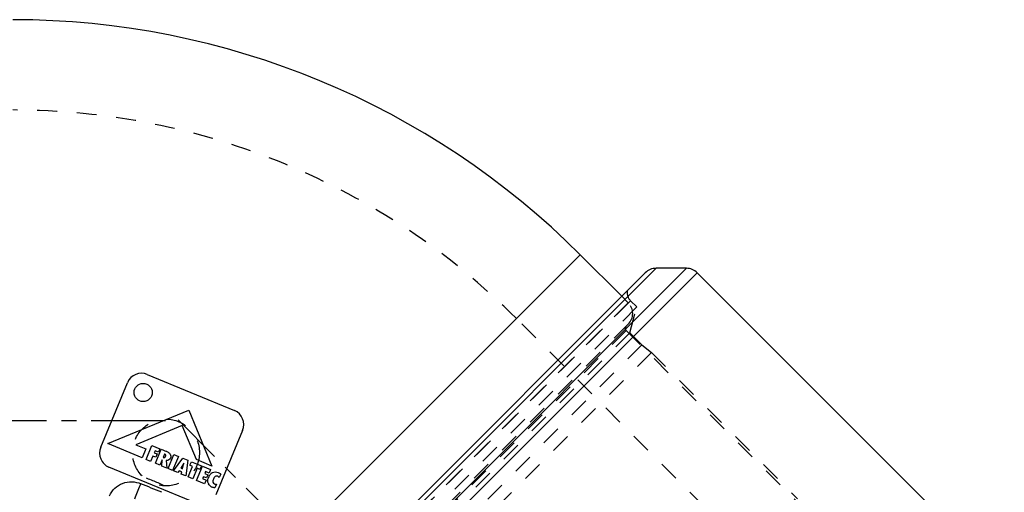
# Model space of a CAD drawing. Header units: millimetres. Extents: x 141 to 810, y 256 to 728.
# Tile 4 of 4: x 441 to 765, y 550 to 705. Entities that reach past the tile are written whole.
import ezdxf

# ---------------------------------------------------------------- set-up
doc = ezdxf.new("R2010")
doc.units = ezdxf.units.MM
doc.header["$LTSCALE"] = 65.185185
doc.linetypes.add('CENTER', pattern=[0.6, 0.375, -0.075, 0.075, -0.075])
doc.linetypes.add('HIDDEN', pattern=[0.2, 0.1, -0.1])
for name, color, linetype in [('KOERPER', 7, 'CONTINUOUS'), ('KONST.EL_MIT_GEO', 7, 'CONTINUOUS'), ('L1', 7, 'CONTINUOUS')]:
    doc.layers.add(name, color=color, linetype=linetype)

msp = doc.modelspace()

# ---------------------------------------------------------------- linework, layer by layer
at = {"layer": 'KOERPER', "color": 7, "linetype": 'Continuous'}
for p in [(439.05, 441.01), (639.39, 614.02)]:
    msp.add_line(p, (625.73, 627.69), dxfattribs=at)
at = {"layer": 'KOERPER', "color": 8, "linetype": 'HIDDEN'}
for p, q in [((641.51, 611.9), (639.39, 614.02)), ((684.86, 526.56), (604.73, 606.69))]:
    msp.add_line(p, q, dxfattribs=at)
msp.add_circle((489.42, 562.61), 11, dxfattribs=at)
at = {"layer": 'KOERPER', "color": 7, "linetype": 'Continuous'}
msp.add_arc((439.05, 441.01), 264, 45, 90, dxfattribs=at)
at = {"layer": 'KOERPER', "color": 8, "linetype": 'HIDDEN'}
for radius, start, end in [(234.3, 45, 90), (121.38, 65.6761, 69.3239)]:
    msp.add_arc((439.05, 441.01), radius, start, end, dxfattribs=at)
at = {"layer": 'KONST.EL_MIT_GEO', "color": 7, "linetype": 'Continuous'}
for p, q in [((639.39, 614.02), (625.73, 627.69)), ((443.52, 416.08), (650.66, 623.22)), ((660.66, 623.22), (443.52, 406.08)), ((660.66, 623.22), (650.66, 623.22)), ((444.99, 419.62), (647.12, 621.75)), ((664.19, 621.75), (444.99, 402.55)), ((664.19, 621.75), (765.26, 520.69)), ((483.28, 588.3), (511.92, 576.43)), ((467.95, 564.34), (476.75, 585.59)), ((470.26, 565.55), (496.91, 576.59)), ((496.91, 576.59), (504.55, 558.16)), ((494.8, 571.48), (479.48, 565.14)), ((499.44, 560.27), (494.8, 571.48)), ((514.63, 569.9), (505.83, 548.65)), ((481.57, 560.87), (470.26, 565.55)), ((479.48, 565.14), (482.77, 563.78)), ((482.77, 563.78), (481.57, 560.87)), ((482.87, 560.33), (484.79, 564.97)), ((484.79, 564.97), (487.45, 563.86)), ((487.45, 563.86), (486.99, 562.74)), ((485.09, 561.46), (484.37, 559.71)), ((486.11, 561.03), (485.09, 561.46)), ((485.82, 563.22), (485.54, 562.55)), ((485.54, 562.55), (486.57, 562.13)), ((486.99, 562.74), (485.82, 563.22)), ((485.93, 559.06), (487.85, 563.7)), ((486.57, 562.13), (486.11, 561.03)), ((487.85, 563.7), (489.58, 562.98)), ((488.96, 562.11), (488.5, 561.01)), ((489.01, 562.09), (488.96, 562.11)), ((489.35, 561.78), (489.35, 561.78)), ((490.09, 557.34), (492.01, 561.98)), ((493.51, 561.35), (491.59, 556.71)), ((491.87, 556.6), (494.97, 560.75)), ((492.01, 561.98), (493.51, 561.35)), ((494.97, 560.75), (496.66, 560.05)), ((499.3, 545.95), (470.66, 557.81)), ((484.37, 559.71), (482.87, 560.33)), ((487.43, 558.44), (485.93, 559.06)), ((488.18, 560.23), (487.43, 558.44)), ((488.11, 558.16), (488.18, 560.23)), ((489.7, 557.5), (488.11, 558.16)), ((489.49, 559.99), (489.7, 557.5)), ((491.59, 556.71), (490.09, 557.34)), ((495.27, 559.1), (494.27, 557.5)), ((494.27, 557.5), (494.86, 557.26)), ((494.86, 557.26), (495.27, 559.1)), ((496.66, 560.05), (495.91, 554.92)), ((496.75, 554.58), (498.19, 558.04)), ((497.29, 558.41), (497.78, 559.58)), ((498.19, 558.04), (497.29, 558.41)), ((497.78, 559.58), (501.07, 558.22)), ((499.69, 557.41), (498.26, 553.95)), ((504.55, 558.16), (499.44, 560.27)), ((499.48, 553.45), (501.4, 558.09)), ((500.59, 557.05), (499.69, 557.41)), ((501.07, 558.22), (500.59, 557.05)), ((501.4, 558.09), (504.07, 556.98)), ((493.33, 555.99), (491.87, 556.6)), ((493.73, 556.63), (493.33, 555.99)), ((494.62, 556.26), (493.73, 556.63)), ((494.45, 555.53), (494.62, 556.26)), ((495.91, 554.92), (494.45, 555.53)), ((498.26, 553.95), (496.75, 554.58)), ((501.75, 554.66), (501.48, 554.02)), ((501.48, 554.02), (502.64, 553.54)), ((502.79, 554.23), (501.75, 554.66)), ((502.44, 556.34), (502.2, 555.74)), ((502.2, 555.74), (503.24, 555.31)), ((503.6, 555.86), (502.44, 556.34)), ((503.24, 555.31), (502.79, 554.23)), ((504.07, 556.98), (503.6, 555.86)), ((507.42, 555.54), (506.96, 554.43)), ((502.15, 552.34), (499.48, 553.45)), ((502.64, 553.54), (502.15, 552.34)), ((506.03, 552.18), (505.55, 551.02))]:
    msp.add_line(p, q, dxfattribs=at)
at = {"layer": 'KONST.EL_MIT_GEO', "color": 8, "linetype": 'HIDDEN'}
for p, q in [((642.31, 612.52), (454.22, 424.43)), ((641.51, 611.9), (639.39, 614.02)), ((644.34, 610.49), (642.31, 612.52)), ((641.51, 611.9), (454.84, 425.23)), ((644.34, 610.49), (456.25, 422.4)), ((642.06, 601.96), (644.34, 610.49)), ((641.51, 604.83), (461.91, 425.23)), ((640.81, 602.71), (464.03, 425.93)), ((640.81, 602.71), (698.79, 544.73)), ((642.06, 601.96), (464.79, 424.68)), ((646, 598.01), (642.06, 601.96)), ((646, 598.01), (468.73, 420.74)), ((646, 598.01), (649.15, 595.5)), ((649.15, 595.5), (471.24, 417.59)), ((649.15, 595.5), (697.23, 547.41))]:
    msp.add_line(p, q, dxfattribs=at)
at = {"layer": 'KONST.EL_MIT_GEO', "color": 2, "linetype": 'CENTER'}
msp.add_line((616.06, 450.68), (493.41, 573.33), dxfattribs=at)
at = {"layer": 'KONST.EL_MIT_GEO', "color": 7, "linetype": 'Continuous'}
msp.add_circle((481.91, 582.37), 3, dxfattribs=at)
for centre, radius, start, end in [((650.66, 618.22), 5, 90, 135), ((660.66, 618.22), 5, 45, 90), ((481.37, 583.68), 5, 67.5, 157.5), ((510.01, 571.81), 5, 337.5, 67.5), ((472.57, 562.43), 5, 157.5, 247.5), ((488.06, 559.32), 3.96, 64.7195, 67.5296), ((488.64, 560.39), 2.75, 55.2013, 58.1961), ((507.47, 552.88), 4.34, 159.2208, 161.0903), ((507.86, 552.73), 4.76, 157.4866, 159.2216), ((506.93, 553.12), 3.75, 153.7669, 157.5375), ((505.78, 553.87), 2.37, 125.4101, 135.7261), ((505.75, 553.91), 2.32, 120.1497, 125.3646), ((505.76, 553.88), 2.36, 114.9898, 120.142), ((505.7, 553.27), 1.71, 42.5339, 53.3365), ((505.07, 552.57), 3.79, 53.992, 58.9313), ((505.15, 552.69), 3.64, 51.476, 53.9826), ((-252.34, -1228.17), 1925.69, 67.3899, 67.6101), ((505.41, 553.35), 2.24, 203.2432, 206.2866), ((505.55, 553.41), 2.39, 226.8425, 231.4281), ((505.52, 553.37), 2.34, 231.4333, 238.3755), ((505.56, 553.43), 2.42, 238.4241, 247.567)]:
    msp.add_arc(centre, radius, start, end, dxfattribs=at)
at = {"layer": 'KONST.EL_MIT_GEO', "color": 8, "linetype": 'HIDDEN'}
for centre, radius, start, end in [((645.14, 615.35), 4, 173.6822, 225), ((637.98, 608.37), 5, 315, 45), ((641.51, 603.42), 1, 135, 225)]:
    msp.add_arc(centre, radius, start, end, dxfattribs=at)
at = {"layer": 'KONST.EL_MIT_GEO', "color": 7, "linetype": 'Continuous'}
for points in [[(488.5, 561.01), (488.7, 560.93), (488.87, 560.91), (489, 560.96)], [(489, 560.96), (489.13, 561.01), (489.23, 561.13), (489.31, 561.32)], [(489.35, 561.78), (489.3, 561.91), (489.19, 562.02), (489.01, 562.09)], [(489.31, 561.32), (489.39, 561.5), (489.4, 561.66), (489.35, 561.78)], [(489.76, 562.9), (489.87, 562.85), (489.98, 562.79), (490.08, 562.73)], [(490.2, 562.65), (490.46, 562.47), (490.66, 562.26), (490.8, 562.02)], [(490.87, 560.77), (490.76, 560.5), (490.59, 560.3), (490.36, 560.17)], [(490.8, 562.02), (491.03, 561.63), (491.06, 561.21), (490.87, 560.77)], [(490, 560.04), (489.85, 560), (489.68, 559.99), (489.49, 559.99)], [(490.36, 560.17), (490.25, 560.11), (490.13, 560.07), (490, 560.04)], [(503.18, 553.38), (503.19, 553.66), (503.25, 553.96), (503.36, 554.29)], [(503.56, 554.78), (503.71, 555.07), (503.88, 555.32), (504.08, 555.53)], [(504.77, 556.02), (505.35, 556.29), (505.96, 556.3), (506.58, 556.04)], [(505.65, 554.75), (505.41, 554.59), (505.2, 554.31), (505.02, 553.89)], [(505.91, 554.85), (505.82, 554.83), (505.73, 554.8), (505.65, 554.75)], [(506.18, 554.87), (506.09, 554.88), (505.99, 554.87), (505.91, 554.85)], [(506.47, 554.79), (506.37, 554.83), (506.27, 554.86), (506.18, 554.87)], [(506.72, 554.64), (506.64, 554.71), (506.55, 554.76), (506.47, 554.79)], [(506.58, 556.04), (506.74, 555.97), (506.88, 555.9), (507.02, 555.82)], [(503.36, 552.47), (503.23, 552.75), (503.17, 553.06), (503.18, 553.38)], [(503.92, 551.66), (503.71, 551.86), (503.54, 552.09), (503.41, 552.36)], [(505.07, 551.07), (504.92, 551.11), (504.77, 551.15), (504.64, 551.2)], [(505.02, 553.89), (504.86, 553.49), (504.8, 553.15), (504.87, 552.87)], [(504.87, 552.87), (504.93, 552.59), (505.11, 552.39), (505.39, 552.27)], [(505.55, 551.02), (505.38, 551.02), (505.22, 551.04), (505.07, 551.07)], [(505.39, 552.27), (505.49, 552.23), (505.59, 552.2), (505.7, 552.19)], [(505.7, 552.19), (505.75, 552.18), (505.8, 552.18), (505.85, 552.17)], [(505.85, 552.17), (505.91, 552.17), (505.97, 552.17), (506.03, 552.18)]]:
    msp.add_open_spline(points, degree=3, dxfattribs=at)
for points, knots in [([(470.83, 548.37), (471.23, 549.3), (472.43, 551.01), (475.09, 552.65), (478.17, 553.17), (480.22, 552.74), (481.17, 552.35)], [0, 0, 0, 0, 0.248556, 0.498343, 0.748966, 1, 1, 1, 1]), ([(479.13, 547.39), (479.22, 547.61), (479.89, 549.27), (480.57, 550.92), (481.17, 552.35)], [0, 0, 0, 0, 0.132411, 1, 1, 1, 1])]:
    msp.add_open_spline(points, degree=3, knots=knots, dxfattribs=at)
at = {"layer": 'L1', "color": 2, "linetype": 'CENTER'}
msp.add_line((489.27, 573.01), (140.5, 573.01), dxfattribs=at)

doc.saveas('drawing.dxf')
